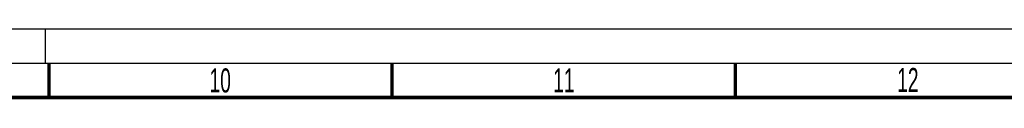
# Model space of a CAD drawing. Header units: millimetres. Extents: x 0 to 1189, y 0 to 841.
# Tile 25 of 67: x 445 to 589, y 831 to 841. Entities that reach past the tile are written whole.
import ezdxf

# ---------------------------------------------------------------- set-up
doc = ezdxf.new("R2010")
doc.units = ezdxf.units.MM
doc.header["$LTSCALE"] = 65.395
doc.linetypes.add('DASHED', pattern=[0.2, 0.1, -0.1])
doc.layers.get('0').update_dxf_attribs({"linetype": 'CONTINUOUS'})
doc.styles.add('TEXTSTYLE_2', font='txt', dxfattribs={"width": 0.6})

msp = doc.modelspace()

# ---------------------------------------------------------------- linework, layer by layer
at = {"color": 7, "linetype": 'CONTINUOUS'}
msp.add_line((0, 841), (1189, 841), dxfattribs=at)
at = {"color": 7, "linetype": 'DASHED'}
msp.add_line((449, 836), (449, 841), dxfattribs=at)
at = {"color": 2, "linetype": 'CONTINUOUS'}
msp.add_line((15, 836), (1184, 836), dxfattribs=at)
at = {"color": 7, "linetype": 'CONTINUOUS', "const_width": 0.5}
for points in [[(449.5, 831), (449.5, 836)], [(499.5, 831), (499.5, 836)], [(549.5, 831), (549.5, 836)], [(20, 831), (1179, 831)]]:
    msp.add_lwpolyline(points, dxfattribs=at)

# ---------------------------------------------------------------- texts
at = {"color": 5, "linetype": 'CONTINUOUS', "char_height": 3.5, "width": 4.2, "attachment_point": 1, "line_spacing_factor": 0.9, "style": 'TEXTSTYLE_2'}
for s, insert in [('10', (472.8898, 835.2335)), ('11', (522.9638, 835.2408)), ('12', (573.0745, 835.299))]:
    msp.add_mtext(s, dxfattribs=dict(at, insert=insert))

doc.saveas('drawing.dxf')
